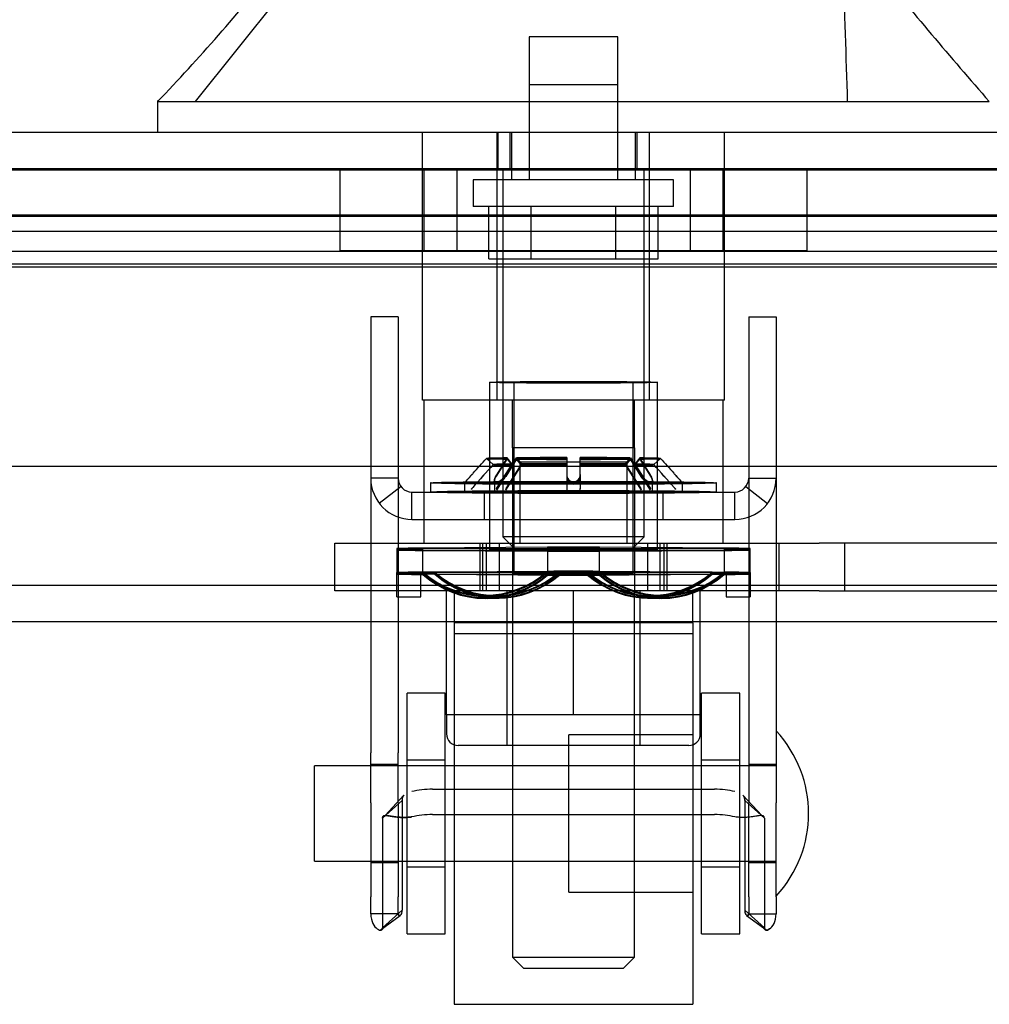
# Model space of a CAD drawing. Header units: inches. Extents: x 1 to 359, y -2 to 239.
# Tile 12 of 65: x 120.73 to 123.27, y 43.84 to 46.42. Entities that reach past the tile are written whole.
import ezdxf
from ezdxf.enums import TextEntityAlignment as Align
from ezdxf.lldxf.tags import DXFTag

# ---------------------------------------------------------------- set-up
doc = ezdxf.new("R2010")
doc.units = ezdxf.units.IN
doc.header["$MEASUREMENT"] = 0
for name, color, linetype in [('COM70220', 7, 'Continuous'), ('COM70838', 7, 'Continuous'), ('COM70839-6', 7, 'Continuous'), ('COM71195-10', 7, 'Continuous'), ('COM71298-10', 7, 'Continuous'), ('COM71299-10', 7, 'Continuous'), ('Default', 7, 'Continuous'), ('HAN13068', 7, 'Continuous'), ('HAN13068_NUT', 7, 'Continuous'), ('HAN13068_SCREW', 7, 'Continuous'), ('HAN_NUT', 7, 'Continuous'), ('NTS18147', 7, 'Continuous'), ('ROL87452', 7, 'Continuous'), ('RVT17786', 7, 'Continuous'), ('RVT19000', 7, 'Continuous'), ('SPC87322', 7, 'Continuous'), ('STD26122', 7, 'Continuous'), ('WAF25376', 7, 'Continuous'), ('WAM30038', 7, 'Continuous')]:
    doc.layers.add(name, color=color, linetype=linetype)
doc.styles.add('SEACAD_Times_New_Roman', font='times.ttf')
tags = doc.linetypes.add('HIDDEN2', pattern=[0.1875, 0.125, -0.0625]).pattern_tags.tags
tags[6:7] = [DXFTag(74, 4), DXFTag(75, 0), DXFTag(340, '0'), DXFTag(46, 0.0), DXFTag(50, 0.0), DXFTag(44, 0.0), DXFTag(45, 0.0)]
tags[4:5] = [DXFTag(74, 4), DXFTag(75, 0), DXFTag(340, '0'), DXFTag(46, 0.0), DXFTag(50, 0.0), DXFTag(44, 0.0), DXFTag(45, 0.0)]
doc.dimstyles.new('HAMMOND_(STH_-_540x360)', dxfattribs={"dimtxt": 2, "dimasz": 2.5, "dimexe": 1, "dimexo": 1, "dimgap": 0.5, "dimtad": 0, "dimtih": 1, "dimtoh": 1, "dimzin": 0, "dimdsep": 46, "dimtxsty": 'SEACAD_Times_New_Roman', "dimblk1": '_SE_FILLED', "dimblk2": '_SE_FILLED', "dimsah": 1, "dimcen": 1, "dimadec": 0, "dimazin": 0, "dimtfac": 0.8, "dimtofl": 0, "dimtmove": 0, "dimatfit": 3, "dimfxl": 1, "dimtolj": 1, "dimtzin": 0, "dimarcsym": 0})

# ---------------------------------------------------------------- blocks, each defined once
blk = doc.blocks.new('SE2')
at = {"layer": 'COM70220', "color": 7, "linetype": 'HIDDEN2'}
for p, q in [((91.6058, 46.0292), (124.0738, 46.0292)), ((91.6058, 46.0282), (124.0738, 46.0282)), ((91.6058, 46.0262), (124.0738, 46.0262)), ((91.6058, 45.7802), (124.0738, 45.7802))]:
    blk.add_line(p, q, dxfattribs=at)
at = {"layer": 'COM70838', "color": 7, "linetype": 'HIDDEN2'}
for p, q in [((121.5578, 44.9232), (121.5578, 45.0482)), ((121.5578, 45.0482), (121.6828, 45.0482)), ((121.6828, 45.0482), (122.7385, 45.0482)), ((121.9378, 45.0482), (121.9378, 44.9232)), ((121.9878, 45.0482), (121.9878, 44.9232)), ((122.3778, 44.9232), (122.3778, 45.0482)), ((122.4278, 45.0482), (122.4278, 44.9232)), ((122.7213, 45.0482), (122.7213, 44.9232)), ((122.7385, 45.0482), (122.8268, 45.0482)), ((123.5402, 45.0482), (122.8268, 45.0482)), ((122.8943, 44.9232), (122.8943, 45.0482)), ((121.6828, 44.9232), (121.5578, 44.9232)), ((122.1652, 44.9232), (121.6828, 44.9232)), ((122.7385, 44.9232), (122.2005, 44.9232)), ((122.8268, 44.9232), (122.7385, 44.9232)), ((122.8268, 44.9232), (123.5128, 44.9232))]:
    blk.add_line(p, q, dxfattribs=at)
at = {"layer": 'COM70839-6', "color": 7, "linetype": 'HIDDEN2'}
for p, q in [((121.7236, 45.6413), (121.6516, 45.6413)), ((121.6516, 45.6413), (121.6516, 45.5962)), ((121.7236, 45.6413), (121.7236, 45.5962)), ((122.642, 45.6413), (122.714, 45.6413)), ((122.642, 45.6413), (122.642, 45.5962)), ((122.714, 45.6413), (122.714, 45.5962)), ((121.6516, 45.5962), (121.6516, 44.4989)), ((121.7236, 45.5962), (121.7236, 44.4989)), ((122.642, 45.5962), (122.642, 44.4989)), ((122.714, 45.5962), (122.714, 44.4989)), ((121.7236, 45.2182), (121.6516, 45.2182)), ((122.642, 45.2182), (122.714, 45.2182)), ((121.7311, 45.1963), (121.674, 45.1524)), ((121.7596, 45.1822), (122.606, 45.1822)), ((121.7596, 45.1102), (121.7596, 45.1822)), ((121.9488, 45.1822), (121.9488, 45.1102)), ((122.0423, 45.1822), (122.0423, 45.1102)), ((122.3233, 45.1102), (122.3233, 45.1822)), ((122.4168, 45.1822), (122.4168, 45.1102)), ((122.606, 45.1102), (122.606, 45.1822)), ((122.6346, 45.1963), (122.6917, 45.1524)), ((121.7596, 45.1102), (122.606, 45.1102)), ((121.6516, 44.3678), (121.6516, 44.4989)), ((121.7236, 44.3678), (121.7236, 44.4989)), ((122.642, 44.4989), (122.642, 44.3678)), ((122.714, 44.4989), (122.714, 44.3678)), ((121.7236, 44.4683), (121.6516, 44.4683)), ((122.714, 44.4683), (122.642, 44.4683)), ((121.7385, 44.3875), (121.6893, 44.3342)), ((121.7385, 44.3875), (121.6896, 44.3341)), ((121.8135, 44.4034), (122.5521, 44.4034)), ((122.6764, 44.3342), (122.6271, 44.3875)), ((122.6761, 44.3341), (122.6271, 44.3875)), ((121.6516, 44.3678), (121.6516, 44.1211)), ((121.7339, 44.3742), (121.6825, 44.3278)), ((121.7236, 44.3678), (121.7236, 44.1211)), ((121.7339, 44.3742), (121.7339, 44.0863)), ((122.6317, 44.3742), (122.6831, 44.3278)), ((122.6317, 44.3742), (122.6317, 44.0863)), ((122.642, 44.1211), (122.642, 44.3678)), ((122.714, 44.1211), (122.714, 44.3678)), ((121.6825, 44.3278), (121.6825, 44.0399)), ((121.8135, 44.3371), (122.5521, 44.3371)), ((122.6831, 44.3278), (122.6831, 44.0399)), ((121.6516, 44.2113), (121.7236, 44.2113)), ((122.642, 44.2113), (122.714, 44.2113)), ((121.6516, 44.0768), (121.6516, 44.1211)), ((121.7236, 44.0768), (121.7236, 44.1211)), ((122.642, 44.1211), (122.642, 44.0768)), ((122.714, 44.1211), (122.714, 44.0768)), ((121.7236, 44.0768), (121.6516, 44.0768)), ((121.6762, 44.034), (121.729, 44.0729)), ((121.681, 44.0376), (121.729, 44.0729)), ((121.7339, 44.0863), (121.6825, 44.0399)), ((122.6317, 44.0863), (122.6831, 44.0399)), ((122.6366, 44.0729), (122.6895, 44.034)), ((122.6366, 44.0729), (122.6847, 44.0376)), ((122.642, 44.0768), (122.714, 44.0768))]:
    blk.add_line(p, q, dxfattribs=at)
for centre, radius, start, end in [((121.7596, 45.2182), 0.108, 180, 270), ((121.7596, 45.2182), 0.036, 180, 270), ((122.606, 45.2182), 0.108, 270, 360), ((122.606, 45.2182), 0.036, 270, 360)]:
    blk.add_arc(centre, radius, start, end, dxfattribs=at)
for centre, major_axis, start_param, end_param in [((121.8135, 44.3643), (-0.1, 0), 4.712389, 5.281717), ((122.5521, 44.3643), (0.1, 0), 1.001468, 1.570796), ((121.8135, 44.298), (0.1, 0), 1.570796, 2.140125), ((122.5521, 44.298), (0.1, 0), 1.001468, 1.570796)]:
    blk.add_ellipse(centre, major_axis=major_axis, ratio=0.390731, start_param=start_param, end_param=end_param, dxfattribs=at)
for points in [[(121.7388, 44.3877), (121.7354, 44.3845), (121.7339, 44.3802), (121.7339, 44.3742)], [(122.6269, 44.3877), (122.6303, 44.3845), (122.6317, 44.3802), (122.6317, 44.3742)]]:
    blk.add_open_spline(points, degree=3, dxfattribs=at)
for points, knots in [([(122.6317, 44.3742), (122.6317, 44.3748), (122.6317, 44.3752), (122.6317, 44.376), (122.6317, 44.3762), (122.6316, 44.3774), (122.6315, 44.3781), (122.6312, 44.3802), (122.6308, 44.3815), (122.6296, 44.3846), (122.6284, 44.3863), (122.6269, 44.3877)], [0, 0, 0, 0, 0.03125, 0.03125, 0.0625, 0.0625, 0.125, 0.125, 0.25, 0.25, 0.4563743, 0.4563743, 0.4563743, 0.4563743]), ([(121.6825, 44.3278), (121.6826, 44.3286), (121.6827, 44.3301), (121.6834, 44.3319), (121.6848, 44.3331), (121.6887, 44.3347), (121.697, 44.3338), (121.7089, 44.3318), (121.7174, 44.3307), (121.7254, 44.3299), (121.7352, 44.3294), (121.747, 44.3295), (121.7554, 44.3305), (121.7596, 44.3309)], [0, 0, 0, 0, 0.049102, 0.098523, 0.149018, 0.200844, 0.426475, 0.554365, 0.622319, 0.692911, 0.79099, 0.893216, 1, 1, 1, 1]), ([(121.7596, 44.3309), (121.758, 44.3307), (121.7548, 44.3303), (121.7485, 44.3298), (121.7409, 44.3295), (121.7324, 44.3296), (121.7221, 44.3302), (121.7109, 44.3315), (121.7001, 44.3333), (121.692, 44.3344), (121.687, 44.3341), (121.6842, 44.3328), (121.6828, 44.3309), (121.6826, 44.3288), (121.6825, 44.3278)], [0, 0, 0, 0, 0.040175, 0.080102, 0.158226, 0.23381, 0.30692, 0.445198, 0.573002, 0.690655, 0.799398, 0.868041, 0.934412, 1, 1, 1, 1]), ([(122.6831, 44.3278), (122.6831, 44.3286), (122.6829, 44.3301), (122.6822, 44.3319), (122.6809, 44.3331), (122.677, 44.3347), (122.6686, 44.3338), (122.6568, 44.3318), (122.6483, 44.3307), (122.6403, 44.3299), (122.6305, 44.3294), (122.6187, 44.3295), (122.6103, 44.3305), (122.606, 44.3309)], [0, 0, 0, 0, 0.049102, 0.098523, 0.149018, 0.200844, 0.426475, 0.554365, 0.622319, 0.692911, 0.79099, 0.893216, 1, 1, 1, 1]), ([(121.6516, 44.0768), (121.6516, 44.0669), (121.6539, 44.0582), (121.6605, 44.0448), (121.6647, 44.0402), (121.6726, 44.0345), (121.6762, 44.0336), (121.6799, 44.0344), (121.6809, 44.0351), (121.6817, 44.0362), (121.6818, 44.0365), (121.6821, 44.037), (121.6822, 44.0375), (121.6823, 44.0382), (121.6824, 44.0389), (121.6825, 44.0399)], [0, 0, 0, 0, 0.25, 0.25, 0.5, 0.5, 0.75, 0.75, 0.875, 0.875, 0.90625, 0.90625, 0.9375, 0.9375, 1, 1, 1, 1]), ([(121.7236, 44.0768), (121.7236, 44.0766), (121.7237, 44.0761), (121.7238, 44.0751), (121.7241, 44.074), (121.7247, 44.0731), (121.7263, 44.0718), (121.7296, 44.0725), (121.7321, 44.0762), (121.7332, 44.0797), (121.7336, 44.0817), (121.7339, 44.0839), (121.7339, 44.0855), (121.7339, 44.0863)], [0, 0, 0, 0, 0.026381, 0.052905, 0.106971, 0.162948, 0.220486, 0.464488, 0.727123, 0.794792, 0.862936, 0.931376, 1, 1, 1, 1]), ([(121.7292, 44.073), (121.728, 44.0721), (121.7263, 44.0719), (121.7247, 44.0731), (121.7241, 44.074), (121.7238, 44.0751), (121.7237, 44.0761), (121.7236, 44.0766), (121.7236, 44.0768)], [0.5442114, 0.5442114, 0.5442114, 0.5442114, 0.7795137, 0.8370523, 0.8930285, 0.9470927, 0.973617, 1, 1, 1, 1]), ([(122.6317, 44.0863), (122.6318, 44.0855), (122.6318, 44.0839), (122.632, 44.0817), (122.6324, 44.0797), (122.6335, 44.0762), (122.6361, 44.0725), (122.6394, 44.0718), (122.6409, 44.0731), (122.6415, 44.074), (122.6419, 44.0751), (122.642, 44.0761), (122.642, 44.0766), (122.642, 44.0768)], [0, 0, 0, 0, 0.068623, 0.137063, 0.205208, 0.272877, 0.535512, 0.779514, 0.837052, 0.893029, 0.947093, 0.973617, 1, 1, 1, 1]), ([(122.642, 44.0768), (122.642, 44.0766), (122.642, 44.0761), (122.6419, 44.0751), (122.6415, 44.074), (122.6409, 44.0731), (122.6394, 44.0719), (122.6377, 44.0721), (122.6365, 44.073)], [0, 0, 0, 0, 0.0263814, 0.0529045, 0.1069707, 0.1629481, 0.2204857, 0.4558046, 0.4558046, 0.4558046, 0.4558046]), ([(122.6831, 44.0399), (122.6832, 44.0394), (122.6833, 44.039), (122.6833, 44.0382), (122.6834, 44.0381), (122.6836, 44.037), (122.6838, 44.0364), (122.6847, 44.035), (122.6858, 44.0344), (122.6895, 44.0336), (122.6931, 44.0345), (122.7009, 44.0402), (122.7052, 44.0449), (122.7117, 44.0581), (122.714, 44.067), (122.714, 44.0768)], [0, 0, 0, 0, 0.03125, 0.03125, 0.0625, 0.0625, 0.125, 0.125, 0.25, 0.25, 0.5, 0.5, 0.75, 0.75, 1, 1, 1, 1]), ([(121.6825, 44.0399), (121.6825, 44.0394), (121.6824, 44.039), (121.6823, 44.0382), (121.6823, 44.0381), (121.6821, 44.037), (121.6819, 44.0364), (121.6809, 44.035), (121.6799, 44.0344), (121.6779, 44.034), (121.6771, 44.0339), (121.6762, 44.034)], [0, 0, 0, 0, 0.03125, 0.03125, 0.0625, 0.0625, 0.125, 0.125, 0.25, 0.25, 0.324271, 0.324271, 0.324271, 0.324271]), ([(122.697, 44.0373), (122.6931, 44.0345), (122.6895, 44.0336), (122.6858, 44.0344), (122.6847, 44.0351), (122.684, 44.0362), (122.6838, 44.0365), (122.6836, 44.037), (122.6835, 44.0375), (122.6834, 44.0382), (122.6833, 44.0389), (122.6831, 44.0399)], [0.5, 0.5, 0.5, 0.5, 0.75, 0.75, 0.875, 0.875, 0.90625, 0.90625, 0.9375, 0.9375, 1, 1, 1, 1])]:
    blk.add_open_spline(points, degree=3, knots=knots, dxfattribs=at)
at = {"layer": 'COM71195-10', "color": 7, "linetype": 'Continuous'}
for p, q in [((91.0298, 46.1252), (124.6498, 46.1252)), ((90.9349, 45.2502), (124.7448, 45.2502))]:
    blk.add_line(p, q, dxfattribs=at)
at = {"layer": 'COM71195-10', "color": 7, "linetype": 'HIDDEN2'}
for p, q in [((121.9844, 46.1252), (121.9844, 46.0302)), ((122.0158, 46.1252), (122.0158, 46.0302)), ((122.3498, 46.0302), (122.3498, 46.1252)), ((122.3813, 46.1252), (122.3813, 46.0302)), ((91.0298, 46.0302), (124.6498, 46.0302))]:
    blk.add_line(p, q, dxfattribs=at)
at = {"layer": 'COM71298-10', "color": 7, "linetype": 'HIDDEN2'}
for p, q in [((124.4408, 45.9075), (91.4028, 45.9075)), ((124.1908, 45.865), (91.6528, 45.865)), ((124.4405, 45.8125), (91.4032, 45.8125)), ((124.1908, 45.7714), (91.6528, 45.7714))]:
    blk.add_line(p, q, dxfattribs=at)
at = {"layer": 'COM71299-10', "color": 7, "linetype": 'HIDDEN2'}
for p, q in [((91.4028, 45.9052), (124.4408, 45.9052)), ((90.1228, 44.8432), (161.9928, 44.8432))]:
    blk.add_line(p, q, dxfattribs=at)
at = {"layer": 'COM71299-10', "color": 7, "linetype": 'Continuous'}
blk.add_line((90.1228, 44.9382), (161.9928, 44.9382), dxfattribs=at)
at = {"layer": 'HAN13068', "color": 7, "linetype": 'HIDDEN2'}
for p, q in [((121.192, 46.2052), (121.4755, 46.5602)), ((122.0663, 46.2502), (122.2993, 46.2502)), ((122.0663, 46.2502), (122.0663, 46.0002)), ((122.2993, 46.0002), (122.2993, 46.2502)), ((121.7873, 45.4232), (121.7873, 46.1252)), ((121.9833, 45.4232), (121.9833, 46.1252)), ((122.0203, 46.1252), (122.0203, 46.0002)), ((122.3453, 46.0002), (122.3453, 46.1252)), ((122.3824, 45.4232), (122.3824, 46.1252)), ((122.5783, 45.4232), (122.5783, 46.1252)), ((121.9833, 45.4232), (121.7873, 45.4232)), ((122.3824, 45.4232), (121.9833, 45.4232)), ((122.0228, 45.2982), (122.0228, 45.4232)), ((122.3428, 45.2982), (122.3428, 45.4232)), ((122.5783, 45.4232), (122.3824, 45.4232)), ((122.1828, 45.2982), (122.0228, 45.2982)), ((122.3428, 45.2982), (122.1828, 45.2982)), ((122.0228, 44.9232), (122.0228, 43.9632)), ((122.3428, 43.9632), (122.3428, 44.9232)), ((122.0228, 43.9632), (122.3428, 43.9632)), ((122.0228, 43.9632), (122.0528, 43.9332)), ((122.3128, 43.9332), (122.3428, 43.9632)), ((122.3128, 43.9332), (122.0528, 43.9332))]:
    blk.add_line(p, q, dxfattribs=at)
at = {"layer": 'HAN13068', "color": 7, "linetype": 'Continuous'}
for p, q in [((121.093, 46.2082), (121.093, 46.1252)), ((121.093, 46.2052), (121.4444, 46.2052)), ((121.4444, 46.2052), (121.6772, 46.2052)), ((121.6773, 46.2052), (122.1236, 46.2052)), ((122.1236, 46.2052), (122.2421, 46.2052)), ((122.2421, 46.2052), (122.2932, 46.2052)), ((122.2932, 46.2052), (122.4414, 46.2052)), ((122.4414, 46.2052), (122.9212, 46.2052)), ((122.9212, 46.2052), (123.2726, 46.2052))]:
    blk.add_line(p, q, dxfattribs=at)
for centre, radius, start, end in [((117.301, 49.8374), 5.2509, 316.2334, 321.3827), ((135.3885, 56.7495), 16.0617, 219.37458, 221.03271)]:
    blk.add_arc(centre, radius, start, end, dxfattribs=at)
at = {"layer": 'HAN13068', "color": 7, "linetype": 'HIDDEN2'}
blk.add_open_spline([(122.9014, 46.2052), (122.8976, 46.3235), (122.8939, 46.4419), (122.8901, 46.5602)], degree=3, dxfattribs=at)
at = {"layer": 'HAN13068_NUT', "color": 7, "linetype": 'HIDDEN2'}
for p, q in [((121.8503, 44.5982), (121.8503, 44.9232)), ((122.0078, 44.9232), (122.0078, 44.5182)), ((122.1828, 44.5982), (122.1828, 44.9232)), ((122.3578, 44.5182), (122.3578, 44.9232)), ((122.5153, 44.5982), (122.5153, 44.9232)), ((122.0166, 44.5982), (121.8503, 44.5982)), ((121.8503, 44.5982), (121.8503, 44.5482)), ((122.1828, 44.5982), (122.0166, 44.5982)), ((122.3491, 44.5982), (122.1828, 44.5982)), ((122.5153, 44.5982), (122.3491, 44.5982)), ((122.5153, 44.5482), (122.5153, 44.5982)), ((122.4853, 44.5182), (121.8803, 44.5182))]:
    blk.add_line(p, q, dxfattribs=at)
for centre, start, end in [((121.8803, 44.5482), 180, 270), ((122.4853, 44.5482), 270, 0)]:
    blk.add_arc(centre, 0.03, start, end, dxfattribs=at)
at = {"layer": 'HAN13068_SCREW', "color": 7, "linetype": 'HIDDEN2'}
for p, q in [((122.2988, 46.3752), (122.0668, 46.3752)), ((122.0668, 46.3752), (122.0668, 46.0002)), ((122.2988, 46.0002), (122.2988, 46.3752)), ((122.4453, 46.0002), (121.9203, 46.0002)), ((121.9203, 46.0002), (121.9203, 45.9302)), ((122.4453, 45.9302), (122.4453, 46.0002)), ((122.4453, 45.9302), (121.9203, 45.9302)), ((121.9606, 45.7932), (121.9606, 45.9302)), ((122.0717, 45.7932), (122.0717, 45.9302)), ((122.294, 45.7932), (122.294, 45.9302)), ((122.4051, 45.7932), (122.4051, 45.9302)), ((121.9606, 45.7932), (122.0717, 45.7932)), ((122.0717, 45.7932), (122.294, 45.7932)), ((122.294, 45.7932), (122.4051, 45.7932))]:
    blk.add_line(p, q, dxfattribs=at)
at = {"layer": 'HAN_NUT', "color": 7, "linetype": 'HIDDEN2'}
for p, q in [((121.5708, 46.0302), (121.5708, 45.8152)), ((121.7903, 46.0302), (121.7903, 45.8152)), ((121.8768, 46.0302), (121.8768, 45.8152)), ((122.4888, 46.0302), (122.4888, 45.8152)), ((122.5753, 45.8152), (122.5753, 46.0302)), ((122.7948, 46.0302), (122.7948, 45.8152)), ((121.5708, 45.8152), (121.8768, 45.8152)), ((121.8768, 45.8152), (122.4888, 45.8152)), ((122.4888, 45.8152), (122.7948, 45.8152))]:
    blk.add_line(p, q, dxfattribs=at)
at = {"layer": 'NTS18147', "color": 7, "linetype": 'HIDDEN2'}
for p, q in [((121.9628, 45.4697), (121.9628, 45.0322)), ((121.9628, 45.4697), (121.9628, 45.0322)), ((122.0263, 45.4697), (122.0263, 44.9692)), ((122.0263, 45.4697), (122.0263, 44.9692)), ((122.3393, 44.9692), (122.3393, 45.4697)), ((122.3393, 44.9692), (122.3393, 45.4697)), ((122.4028, 45.0322), (122.4028, 45.4697)), ((122.4028, 45.0322), (122.4028, 45.4697)), ((121.7198, 45.0342), (121.7198, 44.9712)), ((121.7198, 45.0331), (121.7198, 44.9701)), ((122.1148, 45.0373), (121.7879, 45.0354)), ((121.7879, 44.9724), (121.7879, 45.0354)), ((122.1148, 45.0345), (121.7879, 45.0337)), ((121.7879, 44.9707), (121.7879, 45.0337)), ((121.7879, 45.0308), (122.1148, 45.0299)), ((121.7879, 45.0291), (122.1148, 45.0271)), ((122.1148, 45.0373), (122.1148, 44.9743)), ((122.1148, 45.0345), (122.1148, 44.9716)), ((122.5778, 45.0354), (122.2509, 45.0373)), ((122.2509, 44.9743), (122.2509, 45.0373)), ((122.5778, 45.0337), (122.2509, 45.0345)), ((122.2509, 44.9716), (122.2509, 45.0345)), ((122.2509, 45.0299), (122.5778, 45.0308)), ((122.2509, 45.0271), (122.5778, 45.0291)), ((122.5778, 45.0354), (122.5778, 44.9724)), ((122.5778, 45.0337), (122.5778, 44.9707)), ((122.6458, 44.9712), (122.6458, 45.0342)), ((122.6458, 44.9701), (122.6458, 45.0331)), ((122.1463, 44.9738), (121.8194, 44.9718)), ((122.1148, 44.9641), (122.1148, 44.9743)), ((122.1463, 44.9738), (122.1148, 44.9743)), ((122.2194, 44.9738), (122.2509, 44.9743)), ((122.5463, 44.9718), (122.2194, 44.9738)), ((122.2509, 44.9743), (122.2509, 44.9641)), ((121.7828, 44.9712), (121.7198, 44.9712)), ((121.7198, 44.9072), (121.7198, 44.9712)), ((121.7828, 44.9701), (121.7198, 44.9701)), ((121.7198, 44.9072), (121.7198, 44.9701)), ((121.7828, 44.9683), (121.7198, 44.9683)), ((121.7828, 44.9673), (121.7198, 44.9673)), ((121.7828, 44.9072), (121.7828, 44.9712)), ((121.7828, 44.9072), (121.7828, 44.9701)), ((121.7879, 44.9724), (121.7879, 44.9661)), ((121.8194, 44.9718), (121.7879, 44.9724)), ((121.7879, 44.9707), (121.7879, 44.9678)), ((121.8194, 44.9704), (121.7879, 44.9707)), ((121.8194, 44.968), (121.7879, 44.9678)), ((121.8194, 44.9666), (121.7879, 44.9661)), ((122.1463, 44.9713), (121.8194, 44.9704)), ((121.8194, 44.968), (122.1463, 44.9671)), ((121.8194, 44.9666), (122.1463, 44.9647)), ((122.1148, 44.9669), (122.1148, 44.9716)), ((122.1463, 44.9713), (122.1148, 44.9716)), ((122.1463, 44.9671), (122.1148, 44.9669)), ((122.1463, 44.9647), (122.1148, 44.9641)), ((122.2194, 44.9713), (122.2509, 44.9716)), ((122.5463, 44.9704), (122.2194, 44.9713)), ((122.2194, 44.9671), (122.5463, 44.968)), ((122.2194, 44.9671), (122.2509, 44.9669)), ((122.2194, 44.9647), (122.5463, 44.9666)), ((122.2194, 44.9647), (122.2509, 44.9641)), ((122.2509, 44.9716), (122.2509, 44.9669)), ((122.5463, 44.9718), (122.5778, 44.9724)), ((122.5463, 44.9704), (122.5778, 44.9707)), ((122.5463, 44.968), (122.5778, 44.9678)), ((122.5463, 44.9666), (122.5778, 44.9661)), ((122.5778, 44.9661), (122.5778, 44.9724)), ((122.5778, 44.9678), (122.5778, 44.9707)), ((122.5828, 44.9712), (122.6458, 44.9712)), ((122.5828, 44.9712), (122.5828, 44.9072)), ((122.5828, 44.9701), (122.6458, 44.9701)), ((122.5828, 44.9701), (122.5828, 44.9072)), ((122.5828, 44.9683), (122.6458, 44.9683)), ((122.5828, 44.9673), (122.6458, 44.9673)), ((122.6458, 44.9712), (122.6458, 44.9072)), ((122.6458, 44.9701), (122.6458, 44.9072)), ((121.7198, 44.9072), (121.7828, 44.9072)), ((121.7198, 44.9072), (121.7828, 44.9072)), ((121.9457, 44.9114), (121.9772, 44.9108)), ((121.9487, 44.9091), (121.9802, 44.9089)), ((121.9539, 44.9053), (121.9854, 44.9056)), ((121.957, 44.9031), (121.9885, 44.9037)), ((122.3772, 44.9037), (122.4087, 44.9031)), ((122.3802, 44.9056), (122.4117, 44.9053)), ((122.3854, 44.9089), (122.4169, 44.9091)), ((122.3885, 44.9108), (122.42, 44.9114)), ((122.5828, 44.9072), (122.6458, 44.9072)), ((122.5828, 44.9072), (122.6458, 44.9072))]:
    blk.add_line(p, q, dxfattribs=at)
for centre, radius, start, end in [((122.1828, -3.0557), 48.0931, 89.91896, 90.08104), ((122.1828, -59.9071), 104.9417, 89.962859, 90.037141), ((122.1828, 149.9716), 104.9417, 269.962859, 270.037141), ((122.1828, 93.1202), 48.0931, 269.91896, 270.08104), ((122.1828, -3.1187), 48.0931, 89.91896, 90.08104), ((122.1828, -59.9701), 104.9417, 89.962859, 90.037141), ((122.1828, 149.9086), 104.9417, 269.962859, 270.037141), ((122.1828, 93.0572), 48.0931, 269.91896, 270.08104)]:
    blk.add_arc(centre, radius, start, end, dxfattribs=at)
for centre, major_axis, ratio in [((122.1828, 45.4697), (-0.22, 0), 0.0103), ((122.1828, 45.4697), (0.22, 0), 0.00472), ((122.1828, 45.4697), (0.1565, 0), 0.00472), ((122.1828, 45.0322), (-0.22, 0), 0.0103), ((122.1828, 45.0322), (0.22, 0), 0.00472), ((122.1828, 44.9692), (-0.1565, 0), 0.0103), ((122.1828, 44.9692), (0.1565, 0), 0.00472)]:
    blk.add_ellipse(centre, major_axis=major_axis, ratio=ratio, dxfattribs=at)
for centre, major_axis, ratio, start_param, end_param in [((122.1828, 45.4697), (-0.1565, 0), 0.0103, 1.570796, 6.283185), ((122.1828, 45.0322), (-0.5, 0), 0.0103, -0.660077, -0.38712), ((122.1828, 45.0322), (-0.5, 0), 0.00472, -0.660077, -0.38712), ((122.1828, 45.0322), (-0.5, 0), 0.00472, 0.38712, 0.660077), ((122.1828, 45.0322), (-0.5, 0), 0.0103, 0.38712, 0.660077), ((122.1828, 45.0322), (0.5, 0), 0.0103, 0.38712, 0.660077), ((122.1828, 45.0322), (0.5, 0), 0.00472, 0.38712, 0.660077), ((122.1828, 45.0322), (0.5, 0), 0.00472, -0.660077, -0.38712), ((122.1828, 45.0322), (0.5, 0), 0.0103, -0.660077, -0.38712), ((121.9513, 45.2297), (0.0057, 0.3183), 0.865979, 2.527481, 3.7969), ((121.9828, 45.2291), (0.0057, 0.3183), 0.865979, 2.527481, 3.7969), ((122.3828, 45.2291), (-0.0057, 0.3183), 0.865979, 2.486285, 3.755705), ((122.4143, 45.2297), (-0.0057, 0.3183), 0.865979, 2.486285, 3.755705), ((122.1828, 44.9692), (-0.5, 0), 0.0103, -0.660077, -0.38712), ((122.1828, 44.9692), (-0.5, 0), 0.00472, -0.660077, -0.38712), ((122.1828, 44.9692), (-0.5, 0), 0.00472, 0.38712, 0.660077), ((122.1828, 44.9692), (-0.5, 0), 0.0103, 0.38712, 0.660077), ((121.9513, 45.2274), (0.0026, 0.3183), 0.866016, 2.516323, 3.785743), ((121.9513, 45.2237), (-0.0026, 0.3183), 0.866016, 2.497443, 3.766862), ((121.9513, 45.2214), (-0.0057, 0.3183), 0.865979, 2.486285, 3.755705), ((121.9828, 45.2272), (0.0026, 0.3183), 0.866016, 2.516323, 3.785743), ((121.9828, 45.2239), (-0.0026, 0.3183), 0.866016, 2.497443, 3.766862), ((121.9828, 45.222), (-0.0057, 0.3183), 0.865979, 2.486285, 3.755705), ((122.3828, 45.2272), (-0.0026, 0.3183), 0.866016, 2.497443, 3.766862), ((122.3828, 45.2239), (0.0026, 0.3183), 0.866016, 2.516323, 3.785743), ((122.3828, 45.222), (0.0057, 0.3183), 0.865979, 2.527481, 3.7969), ((122.4143, 45.2274), (-0.0026, 0.3183), 0.866016, 2.497443, 3.766862), ((122.4143, 45.2237), (0.0026, 0.3183), 0.866016, 2.516323, 3.785743), ((122.4143, 45.2214), (0.0057, 0.3183), 0.865979, 2.527481, 3.7969), ((122.1828, 44.9692), (0.5, 0), 0.0103, 0.38712, 0.660077), ((122.1828, 44.9692), (0.5, 0), 0.00472, 0.38712, 0.660077), ((122.1828, 44.9692), (0.5, 0), 0.00472, -0.660077, -0.38712), ((122.1828, 44.9692), (0.5, 0), 0.0103, -0.660077, -0.38712)]:
    blk.add_ellipse(centre, major_axis=major_axis, ratio=ratio, start_param=start_param, end_param=end_param, dxfattribs=at)
at = {"layer": 'ROL87452', "color": 7, "linetype": 'HIDDEN2'}
for p, q in [((121.8703, 44.8398), (121.8703, 43.8398)), ((122.4953, 44.8398), (121.8703, 44.8398)), ((122.4953, 44.8398), (122.4953, 43.8398)), ((122.1703, 44.1333), (122.1703, 44.5463)), ((122.4953, 44.5463), (122.1703, 44.5463)), ((122.1703, 44.4648), (121.8703, 44.4648)), ((121.8703, 44.2148), (122.1703, 44.2148)), ((122.1703, 44.1333), (122.4953, 44.1333)), ((121.8703, 43.8398), (122.4953, 43.8398))]:
    blk.add_line(p, q, dxfattribs=at)
at = {"layer": 'RVT17786', "color": 7, "linetype": 'HIDDEN2'}
for p, q in [((121.504, 44.2148), (121.504, 44.4648)), ((122.714, 44.4648), (121.504, 44.4648)), ((121.504, 44.2148), (122.714, 44.2148))]:
    blk.add_line(p, q, dxfattribs=at)
blk.add_arc((122.4808, 44.3398), 0.3182, 317.1291, 42.8709, dxfattribs=at)
at = {"layer": 'RVT19000', "color": 7, "linetype": 'HIDDEN2'}
for p, q in [((122.3233, 45.2602), (122.0423, 45.2602)), ((122.0423, 45.2602), (122.0423, 45.0482)), ((122.3233, 45.0482), (122.3233, 45.2602)), ((121.9878, 45.0482), (121.9878, 44.9232)), ((122.3778, 44.9232), (122.3778, 45.0482)), ((121.8703, 44.9232), (121.8703, 44.8398)), ((122.2005, 44.9232), (122.1652, 44.9232)), ((122.4953, 44.8398), (122.4953, 44.9232)), ((122.4953, 44.8102), (121.8703, 44.8102))]:
    blk.add_line(p, q, dxfattribs=at)
at = {"layer": 'SPC87322', "color": 7, "linetype": 'HIDDEN2'}
for p, q in [((121.7903, 45.4232), (121.7903, 45.0482)), ((122.5753, 45.0482), (122.5753, 45.4232)), ((122.0228, 45.2982), (122.0228, 44.9232)), ((122.3428, 45.2982), (122.3428, 44.9232)), ((121.9453, 44.9232), (121.9453, 45.0482)), ((121.9553, 44.9232), (121.9553, 45.0482)), ((122.4103, 44.9232), (122.4103, 45.0482)), ((122.4203, 44.9232), (122.4203, 45.0482))]:
    blk.add_line(p, q, dxfattribs=at)
at = {"layer": 'STD26122', "color": 7, "linetype": 'HIDDEN2'}
for p, q in [((121.9978, 46.0302), (121.9978, 45.0652)), ((122.3678, 45.0652), (122.3678, 46.0302)), ((122.3678, 45.0652), (121.9978, 45.0652)), ((121.9978, 45.0652), (122.0328, 45.0302)), ((122.3328, 45.0302), (122.3678, 45.0652)), ((122.0328, 45.0302), (122.3328, 45.0302))]:
    blk.add_line(p, q, dxfattribs=at)
at = {"layer": 'WAF25376', "color": 7, "linetype": 'HIDDEN2'}
for p, q in [((121.747, 44.0248), (121.747, 44.6548)), ((121.847, 44.6548), (121.747, 44.6548)), ((121.847, 44.0248), (121.847, 44.6548)), ((122.5187, 44.0248), (122.5187, 44.6548)), ((122.6187, 44.6548), (122.5187, 44.6548)), ((122.6187, 44.0248), (122.6187, 44.6548)), ((121.847, 44.4798), (121.747, 44.4798)), ((122.6187, 44.4798), (122.5187, 44.4798)), ((121.747, 44.1998), (121.847, 44.1998)), ((122.5187, 44.1998), (122.6187, 44.1998)), ((121.747, 44.0248), (121.847, 44.0248)), ((122.5187, 44.0248), (122.6187, 44.0248))]:
    blk.add_line(p, q, dxfattribs=at)
at = {"layer": 'WAM30038', "color": 7, "linetype": 'HIDDEN2'}
for p, q in [((121.9546, 45.2703), (121.9726, 45.2544)), ((121.9546, 45.2702), (121.9726, 45.2543)), ((121.9726, 45.2541), (121.9546, 45.2701)), ((121.9726, 45.254), (121.9546, 45.27)), ((122.009, 45.2717), (121.9808, 45.2271)), ((122.009, 45.2709), (121.9808, 45.2261)), ((121.9808, 45.2244), (122.009, 45.2694)), ((121.9808, 45.2234), (122.009, 45.2686)), ((122.0055, 45.2273), (122.0338, 45.2719)), ((122.0055, 45.2262), (122.0338, 45.271)), ((122.0338, 45.2693), (122.0055, 45.2243)), ((122.0338, 45.2684), (122.0055, 45.2232)), ((122.0218, 45.2556), (122.009, 45.2717)), ((122.0218, 45.2549), (122.009, 45.2709)), ((122.009, 45.2694), (122.0218, 45.2536)), ((122.009, 45.2686), (122.0218, 45.2528)), ((122.0338, 45.2719), (122.0465, 45.2559)), ((122.0338, 45.271), (122.0465, 45.255)), ((122.0465, 45.2534), (122.0338, 45.2693)), ((122.0465, 45.2525), (122.0338, 45.2684)), ((122.1653, 45.2725), (122.1653, 45.228)), ((122.1653, 45.2712), (122.1653, 45.2265)), ((122.2003, 45.228), (122.2003, 45.2725)), ((122.2003, 45.2265), (122.2003, 45.2712)), ((122.3191, 45.2559), (122.3319, 45.2719)), ((122.3191, 45.255), (122.3319, 45.271)), ((122.3319, 45.2693), (122.3191, 45.2534)), ((122.3319, 45.2684), (122.3191, 45.2525)), ((122.3319, 45.2719), (122.3602, 45.2273)), ((122.3319, 45.271), (122.3602, 45.2262)), ((122.3602, 45.2243), (122.3319, 45.2693)), ((122.3602, 45.2232), (122.3319, 45.2684)), ((122.3566, 45.2717), (122.3439, 45.2556)), ((122.3566, 45.2709), (122.3439, 45.2549)), ((122.3439, 45.2536), (122.3566, 45.2694)), ((122.3439, 45.2528), (122.3566, 45.2686)), ((122.3849, 45.2271), (122.3566, 45.2717)), ((122.3849, 45.2261), (122.3566, 45.2709)), ((122.3566, 45.2694), (122.3849, 45.2244)), ((122.3566, 45.2686), (122.3849, 45.2234)), ((122.3931, 45.2544), (122.4111, 45.2703)), ((122.3931, 45.2543), (122.4111, 45.2702)), ((122.4111, 45.2701), (122.3931, 45.2541)), ((122.4111, 45.27), (122.3931, 45.254)), ((121.9808, 45.191), (122.0218, 45.2556)), ((121.9808, 45.19), (122.0218, 45.2549)), ((122.0218, 45.2536), (121.9808, 45.1883)), ((122.0218, 45.2528), (121.9808, 45.1873)), ((122.0465, 45.2559), (122.0055, 45.1912)), ((122.0465, 45.255), (122.0055, 45.1901)), ((122.0055, 45.1882), (122.0465, 45.2534)), ((122.0055, 45.187), (122.0465, 45.2525)), ((122.3602, 45.1912), (122.3191, 45.2559)), ((122.3602, 45.1901), (122.3191, 45.255)), ((122.3191, 45.2534), (122.3602, 45.1882)), ((122.3191, 45.2525), (122.3602, 45.187)), ((122.3439, 45.2556), (122.3849, 45.191)), ((122.3439, 45.2549), (122.3849, 45.19)), ((122.3849, 45.1883), (122.3439, 45.2536)), ((122.3849, 45.1873), (122.3439, 45.2528)), ((121.8078, 45.2062), (121.8078, 45.1822)), ((121.8078, 45.2062), (121.8078, 45.1822)), ((121.8971, 45.2062), (121.8971, 45.1822)), ((121.8971, 45.2062), (121.8971, 45.1822)), ((121.9756, 45.2137), (121.9756, 45.1842)), ((121.9756, 45.2127), (121.9756, 45.1831)), ((122.1653, 45.228), (122.1653, 45.1919)), ((122.1653, 45.2265), (122.1653, 45.1904)), ((122.2003, 45.228), (122.2003, 45.1919)), ((122.2003, 45.2265), (122.2003, 45.1904)), ((122.39, 45.1842), (122.39, 45.2137)), ((122.39, 45.1831), (122.39, 45.2127)), ((122.4686, 45.1822), (122.4686, 45.2062)), ((122.4686, 45.1822), (122.4686, 45.2062)), ((122.5578, 45.1822), (122.5578, 45.2062)), ((122.5578, 45.1822), (122.5578, 45.2062)), ((121.9756, 45.1842), (121.9756, 45.1803)), ((121.9756, 45.1831), (121.9756, 45.1813)), ((122.1653, 45.1916), (122.1653, 45.1864)), ((122.1653, 45.1901), (122.1653, 45.1879)), ((122.2003, 45.1864), (122.2003, 45.1916)), ((122.2003, 45.1879), (122.2003, 45.1901)), ((122.39, 45.1803), (122.39, 45.1842)), ((122.39, 45.1813), (122.39, 45.1831))]:
    blk.add_line(p, q, dxfattribs=at)
for centre, radius, start, end in [((120.7909, 46.2306), 1.5076, 317.1957, 318.1837), ((121.0657, 45.9843), 1.1387, 316.8933, 318.1979), ((121.3974, 45.6849), 0.6919, 316.2296, 318.3665), ((121.4979, 45.594), 0.5565, 315.8258, 318.4755), ((122.1834, 45.2272), 0.0181, 177.4043, 268.297), ((122.1834, 45.2257), 0.0181, 177.2715, 268.1325), ((122.1834, 45.223), 0.0181, 176.8067, 268.102), ((122.1835, 45.2214), 0.0182, 176.6668, 267.9538), ((122.1824, 45.2271), 0.018, 271.4941, 2.8046), ((122.1823, 45.2256), 0.018, 271.645, 2.951), ((122.1822, 45.2231), 0.0182, 272.1432, 2.948), ((122.1821, 45.2215), 0.0183, 272.3046, 3.0748), ((123.3841, 46.0571), 1.2499, 221.7144, 222.9062), ((123.2356, 45.9255), 1.0515, 221.748, 223.1607), ((122.9489, 45.667), 0.6655, 221.5912, 223.8128), ((122.841, 45.5692), 0.5201, 221.4317, 224.267)]:
    blk.add_arc(centre, radius, start, end, dxfattribs=at)
for centre, major_axis, ratio, start_param, end_param in [((122.1828, 45.2701), (-0.2289, 0), 0.0103, -0.708884, -0.076515), ((122.1828, 45.2702), (-0.2289, 0), 0.00472, -0.708884, -0.076515), ((122.1828, 45.2702), (-0.2289, 0), 0.00472, 0.076515, 0.708884), ((122.1828, 45.2701), (-0.2289, 0), 0.0103, 0.076515, 0.708884), ((122.1828, 45.2701), (-0.2289, 0), 0.0103, -1.494282, -0.861913), ((122.1828, 45.2702), (-0.2289, 0), 0.00472, -1.494282, -0.861913), ((122.1828, 45.2702), (-0.2289, 0), 0.00472, 0.861913, 1.494282), ((122.1828, 45.2701), (-0.2289, 0), 0.0103, 0.861913, 1.494282), ((122.1828, 45.2542), (-0.211, 0), 0.0103, -1.487763, -0.868432), ((122.1828, 45.2701), (0.2289, 0), 0.0103, 0.861913, 1.494282), ((122.1828, 45.2702), (0.2289, 0), 0.00472, 0.861913, 1.494282), ((122.1828, 45.2702), (0.2289, 0), 0.00472, -1.494282, -0.861913), ((122.1828, 45.2701), (0.2289, 0), 0.0103, -1.494282, -0.861913), ((122.1828, 45.2542), (0.211, 0), 0.0103, 0.868432, 1.487763), ((122.1828, 45.2701), (0.2289, 0), 0.0103, 0.076515, 0.708884), ((122.1828, 45.2702), (0.2289, 0), 0.00472, 0.076515, 0.708884), ((122.1828, 45.2702), (0.2289, 0), 0.00472, -0.708884, -0.076515), ((122.1828, 45.2701), (0.2289, 0), 0.0103, -0.708884, -0.076515), ((122.1828, 45.2542), (-0.211, 0), 0.0103, -0.702364, -0.083034), ((122.1828, 45.2542), (-0.211, 0), 0.00472, -0.702364, -0.083034), ((122.1828, 45.2542), (-0.211, 0), 0.00472, 0.083034, 0.702364), ((122.1828, 45.2542), (-0.211, 0), 0.0103, 0.083034, 0.702364), ((122.1828, 45.2542), (-0.211, 0), 0.00472, -1.487763, -0.868432), ((122.1828, 45.2542), (-0.211, 0), 0.00472, 0.868432, 1.487763), ((122.1828, 45.2542), (-0.211, 0), 0.0103, 0.868432, 1.487763), ((122.1828, 45.2542), (0.211, 0), 0.00472, 0.868432, 1.487763), ((122.1828, 45.2542), (0.211, 0), 0.00472, -1.487763, -0.868432), ((122.1828, 45.2542), (0.211, 0), 0.0103, -1.487763, -0.868432), ((122.1828, 45.2542), (0.211, 0), 0.0103, 0.083034, 0.702364), ((122.1828, 45.2542), (0.211, 0), 0.00472, 0.083034, 0.702364), ((122.1828, 45.2542), (0.211, 0), 0.00472, -0.702364, -0.083034), ((122.1828, 45.2542), (0.211, 0), 0.0103, -0.702364, -0.083034), ((122.1828, 45.2062), (-0.2858, 0), 0.0103, 5.497787, 6.283185), ((122.1828, 45.2062), (-0.2858, 0), 0.00472, 5.497787, 6.283185), ((122.1828, 45.2062), (0.2858, 0), 0.00472, 3.141593, 3.926991), ((122.1828, 45.2062), (0.2858, 0), 0.0103, 3.141593, 3.926991), ((122.1828, 45.2062), (-0.2858, 0), 0.0103, 4.712389, 5.497787), ((122.1828, 45.2062), (-0.2858, 0), 0.00472, 4.712389, 5.497787), ((122.1828, 45.2062), (0.2858, 0), 0.00472, 3.926991, 4.712389), ((122.1828, 45.2062), (-0.2858, 0), 0.0103, 3.926991, 4.712389), ((122.1828, 45.2062), (0.2858, 0), 0.00472, 0.785398, 1.570796), ((122.1828, 45.2062), (0.2858, 0), 0.00472, 4.712389, 5.497787), ((122.1828, 45.2062), (-0.2858, 0), 0.0103, 3.141593, 3.926991), ((122.1828, 45.2062), (-0.2858, 0), 0.00472, 3.141593, 3.926991), ((122.1828, 45.2062), (0.2858, 0), 0.00472, 5.497787, 6.283185), ((122.1828, 45.2062), (0.2858, 0), 0.0103, 5.497787, 6.283185), ((121.9146, 45.1822), (0.0175, 0), 0.0103, 1.935139, 4.348046), ((121.9146, 45.1822), (0.0175, 0), 0.00472, 1.935139, 4.348046), ((122.1828, 45.1822), (-0.275, 0), 0.00472, -0.725904, -0.059494), ((122.1828, 45.1822), (-0.275, 0), 0.00472, 0.059494, 0.725904), ((121.9931, 45.1842), (0.0175, 0), 0.0103, 1.149741, 3.562648), ((121.9931, 45.1831), (0.0175, 0), 0.00472, 1.149741, 3.562648), ((121.9931, 45.1813), (0.0175, 0), 0.00472, 2.720537, 5.133444), ((121.9931, 45.1803), (0.0175, 0), 0.0103, 2.720537, 5.133444), ((122.1828, 45.2062), (0.2858, 0), 0.0103, 3.926991, 4.712389), ((122.1828, 45.1822), (-0.275, 0), 0.0103, -1.511302, -0.844892), ((122.1828, 45.1822), (-0.275, 0), 0.00472, -1.511302, -0.844892), ((122.1828, 45.1822), (-0.275, 0), 0.00472, 0.844892, 1.511302), ((122.1828, 45.1822), (-0.275, 0), 0.0103, 0.844892, 1.511302), ((122.1828, 45.185), (-0.0175, 0), 0.0103, 3.505935, 5.918843), ((122.1828, 45.1835), (-0.0175, 0), 0.00472, 3.505935, 5.918843), ((122.1828, 45.1809), (0.0175, 0), 0.00472, 3.505935, 5.918843), ((122.1828, 45.1794), (0.0175, 0), 0.0103, 3.505935, 5.918843), ((122.1828, 45.2062), (0.2858, 0), 0.0103, 4.712389, 5.497787), ((122.1828, 45.1822), (0.275, 0), 0.0103, 0.844892, 1.511302), ((122.1828, 45.1822), (0.275, 0), 0.00472, 0.844892, 1.511302), ((122.1828, 45.1822), (0.275, 0), 0.00472, -1.511302, -0.844892), ((122.1828, 45.1822), (0.275, 0), 0.0103, -1.511302, -0.844892), ((122.3725, 45.1842), (-0.0175, 0), 0.0103, 2.720537, 5.133444), ((122.3725, 45.1831), (-0.0175, 0), 0.00472, 2.720537, 5.133444), ((122.3725, 45.1813), (-0.0175, 0), 0.00472, 1.149741, 3.562648), ((122.3725, 45.1803), (-0.0175, 0), 0.0103, 1.149741, 3.562648), ((122.1828, 45.1822), (0.275, 0), 0.00472, 0.059494, 0.725904), ((122.1828, 45.1822), (0.275, 0), 0.00472, -0.725904, -0.059494), ((122.4511, 45.1822), (-0.0175, 0), 0.0103, 1.935139, 4.348046), ((122.4511, 45.1822), (-0.0175, 0), 0.00472, 1.935139, 4.348046)]:
    blk.add_ellipse(centre, major_axis=major_axis, ratio=ratio, start_param=start_param, end_param=end_param, dxfattribs=at)
for centre, major_axis, ratio in [((122.1828, 45.2062), (0.375, 0), 0.0103), ((122.1828, 45.2062), (-0.375, 0), 0.00472), ((122.1828, 45.1822), (0.375, 0), 0.0103), ((122.1828, 45.1822), (-0.375, 0), 0.00472)]:
    blk.add_ellipse(centre, major_axis=major_axis, ratio=ratio, dxfattribs=at)
for points, knots in [([(121.9146, 45.2254), (121.9164, 45.2276), (121.9183, 45.2297), (121.9202, 45.2318), (121.9317, 45.2446), (121.9431, 45.2575), (121.9546, 45.2703)], [0, 0, 0, 0, 0.141448, 0.141448, 0.141448, 1, 1, 1, 1]), ([(121.9146, 45.2253), (121.9164, 45.2275), (121.9183, 45.2296), (121.9202, 45.2317), (121.9317, 45.2445), (121.9431, 45.2574), (121.9546, 45.2702)], [0, 0, 0, 0, 0.141448, 0.141448, 0.141448, 1, 1, 1, 1]), ([(122.4111, 45.2703), (122.4226, 45.2575), (122.434, 45.2446), (122.4455, 45.2318), (122.4473, 45.2297), (122.4492, 45.2276), (122.4511, 45.2254)], [0, 0, 0, 0, 0.858552, 0.858552, 0.858552, 1, 1, 1, 1]), ([(122.4111, 45.2702), (122.4226, 45.2574), (122.434, 45.2445), (122.4455, 45.2317), (122.4473, 45.2296), (122.4492, 45.2275), (122.4511, 45.2253)], [0, 0, 0, 0, 0.858552, 0.858552, 0.858552, 1, 1, 1, 1]), ([(121.9726, 45.2544), (121.9546, 45.2343), (121.9367, 45.2142), (121.9188, 45.1941), (121.9174, 45.1925), (121.916, 45.1909), (121.9146, 45.1893)], [0, 0, 0, 0, 0.926871, 0.926871, 0.926871, 1, 1, 1, 1]), ([(121.9726, 45.2543), (121.9546, 45.2342), (121.9367, 45.2141), (121.9188, 45.194), (121.9174, 45.1924), (121.916, 45.1908), (121.9146, 45.1892)], [0, 0, 0, 0, 0.926871, 0.926871, 0.926871, 1, 1, 1, 1]), ([(122.4511, 45.1893), (122.4497, 45.1909), (122.4483, 45.1925), (122.4469, 45.1941), (122.429, 45.2142), (122.411, 45.2343), (122.3931, 45.2544)], [0, 0, 0, 0, 0.073129, 0.073129, 0.073129, 1, 1, 1, 1]), ([(122.4511, 45.1892), (122.4497, 45.1908), (122.4483, 45.1924), (122.4469, 45.194), (122.429, 45.2141), (122.411, 45.2342), (122.3931, 45.2543)], [0, 0, 0, 0, 0.073129, 0.073129, 0.073129, 1, 1, 1, 1]), ([(121.9808, 45.2271), (121.9794, 45.2249), (121.9783, 45.2229), (121.9765, 45.2188), (121.9759, 45.2168), (121.9757, 45.2145), (121.9756, 45.2141), (121.9756, 45.2136)], [0, 0, 0, 0, 0.25, 0.25, 0.5, 0.5, 0.5626015, 0.5626015, 0.5626015, 0.5626015]), ([(121.9808, 45.2261), (121.9794, 45.2239), (121.9783, 45.2219), (121.9765, 45.2178), (121.9759, 45.2158), (121.9757, 45.2135), (121.9756, 45.213), (121.9756, 45.2126)], [0, 0, 0, 0, 0.25, 0.25, 0.5, 0.5, 0.5626015, 0.5626015, 0.5626015, 0.5626015]), ([(121.9756, 45.2108), (121.9756, 45.2113), (121.9757, 45.2117), (121.9761, 45.2158), (121.9781, 45.2201), (121.9808, 45.2244)], [0.4389304, 0.4389304, 0.4389304, 0.4389304, 0.5, 0.5, 1, 1, 1, 1]), ([(121.9756, 45.2098), (121.9756, 45.2102), (121.9757, 45.2106), (121.9761, 45.2148), (121.9781, 45.2191), (121.9808, 45.2234)], [0.4389304, 0.4389304, 0.4389304, 0.4389304, 0.5, 0.5, 1, 1, 1, 1]), ([(121.9808, 45.2083), (121.9828, 45.2083), (121.9853, 45.2091), (121.9903, 45.2117), (121.9926, 45.2133), (121.9992, 45.2188), (122.0028, 45.2231), (122.0055, 45.2273)], [0, 0, 0, 0, 0.25, 0.25, 0.5, 0.5, 1, 1, 1, 1]), ([(121.9808, 45.2072), (121.9828, 45.2072), (121.9853, 45.208), (121.9903, 45.2105), (121.9926, 45.2122), (121.9992, 45.2177), (122.0028, 45.2219), (122.0055, 45.2262)], [0, 0, 0, 0, 0.25, 0.25, 0.5, 0.5, 1, 1, 1, 1]), ([(122.0055, 45.2243), (122.0042, 45.2221), (122.0026, 45.22), (121.9991, 45.2159), (121.997, 45.2139), (121.9927, 45.2102), (121.9903, 45.2085), (121.9853, 45.206), (121.9828, 45.2052), (121.9808, 45.2053)], [0, 0, 0, 0, 0.25, 0.25, 0.5, 0.5, 0.75, 0.75, 1, 1, 1, 1]), ([(122.0055, 45.2232), (122.0042, 45.221), (122.0026, 45.2189), (121.9991, 45.2148), (121.997, 45.2127), (121.9927, 45.2091), (121.9903, 45.2074), (121.9853, 45.2049), (121.9828, 45.2041), (121.9808, 45.2041)], [0, 0, 0, 0, 0.25, 0.25, 0.5, 0.5, 0.75, 0.75, 1, 1, 1, 1]), ([(122.3602, 45.2273), (122.3615, 45.2252), (122.3631, 45.2231), (122.3666, 45.219), (122.3686, 45.217), (122.373, 45.2133), (122.3754, 45.2117), (122.3804, 45.2091), (122.3829, 45.2083), (122.3849, 45.2083)], [0, 0, 0, 0, 0.25, 0.25, 0.5, 0.5, 0.75, 0.75, 1, 1, 1, 1]), ([(122.3602, 45.2262), (122.3615, 45.2241), (122.3631, 45.222), (122.3666, 45.2179), (122.3686, 45.2159), (122.373, 45.2122), (122.3754, 45.2105), (122.3804, 45.208), (122.3829, 45.2072), (122.3849, 45.2072)], [0, 0, 0, 0, 0.25, 0.25, 0.5, 0.5, 0.75, 0.75, 1, 1, 1, 1]), ([(122.3849, 45.2053), (122.3829, 45.2052), (122.3803, 45.206), (122.3754, 45.2085), (122.373, 45.2102), (122.3664, 45.2157), (122.3629, 45.22), (122.3602, 45.2243)], [0, 0, 0, 0, 0.25, 0.25, 0.5, 0.5, 1, 1, 1, 1]), ([(122.3849, 45.2041), (122.3829, 45.2041), (122.3803, 45.2049), (122.3754, 45.2074), (122.373, 45.2091), (122.3664, 45.2146), (122.3629, 45.2188), (122.3602, 45.2232)], [0, 0, 0, 0, 0.25, 0.25, 0.5, 0.5, 1, 1, 1, 1]), ([(122.39, 45.2137), (122.39, 45.2141), (122.39, 45.2145), (122.3895, 45.2186), (122.3876, 45.2228), (122.3849, 45.2271)], [0.4389304, 0.4389304, 0.4389304, 0.4389304, 0.5, 0.5, 1, 1, 1, 1]), ([(122.39, 45.2126), (122.39, 45.213), (122.39, 45.2135), (122.3895, 45.2176), (122.3876, 45.2218), (122.3849, 45.2261)], [0.4389304, 0.4389304, 0.4389304, 0.4389304, 0.5, 0.5, 1, 1, 1, 1]), ([(122.3849, 45.2244), (122.3863, 45.2223), (122.3874, 45.2201), (122.3891, 45.216), (122.3897, 45.214), (122.39, 45.2117), (122.39, 45.2112), (122.39, 45.2108)], [0, 0, 0, 0, 0.25, 0.25, 0.5, 0.5, 0.5626015, 0.5626015, 0.5626015, 0.5626015]), ([(122.3849, 45.2234), (122.3863, 45.2213), (122.3874, 45.2191), (122.3891, 45.215), (122.3897, 45.213), (122.39, 45.2106), (122.39, 45.2102), (122.39, 45.2097)], [0, 0, 0, 0, 0.25, 0.25, 0.5, 0.5, 0.5626015, 0.5626015, 0.5626015, 0.5626015])]:
    blk.add_open_spline(points, degree=3, knots=knots, dxfattribs=at)
blk = doc.blocks.new('DMBLK230')
at = {"layer": 'Default', "linetype": 'Continuous', "transparency": 16777216}
for points in [[(93.9028, 55.529), (91.4028, 55.1123), (93.9028, 54.6957)], [(121.4538, 55.529), (121.4538, 54.6957), (123.9538, 55.1123)]]:
    blk.add_hatch(color=7, dxfattribs=at).paths.add_polyline_path(points)
at = {"layer": 'Default', "color": 7, "linetype": 'Continuous', "transparency": 16777216}
for p, q in [((91.4028, 46.4692), (91.4028, 56.1123)), ((123.9538, 46.7202), (123.9538, 56.1123)), ((91.4028, 55.1123), (99.4191, 55.1123)), ((115.9376, 55.1123), (123.9538, 55.1123))]:
    blk.add_line(p, q, dxfattribs=at)
at = {"layer": 'Default', "color": 7, "linetype": 'Continuous', "transparency": 16777216, "style": 'SEACAD_Times_New_Roman'}
for s, p in [('32.55', (104.266, 56.1123)), ('OPENNING', (100.1191, 53.1123))]:
    blk.add_text(s, height=2, dxfattribs=at).set_placement(p, align=Align.TOP_LEFT)
blk = doc.blocks.new('_SE_FILLED')
at = {"color": 0}
blk.add_line((0, 0), (-1, 0), dxfattribs=at)
blk.add_solid([(0, 0), (-1, -0.1665), (-1, 0.1665), (0, 0)], dxfattribs=at)

msp = doc.modelspace()

# ---------------------------------------------------------------- block references
at = {"layer": 'Default'}
msp.add_blockref('SE2', (0, 0), dxfattribs=at)

# ---------------------------------------------------------------- dimensions: what is measured, and where the dimension line sits
at = {"layer": 'Default', "color": 7, "linetype": 'Continuous'}
dim = msp.add_linear_dim(base=(123.9538, 55.1123), p1=(91.4028, 45.4692), p2=(123.9538, 45.7202), text='\\A1;<>\\POPENNING', dimstyle='HAMMOND_(STH_-_540x360)', dxfattribs=at)
dim.commit()
dim.dimension.update_dxf_attribs({"geometry": 'DMBLK230', "text_midpoint": (107.6783, 55.1123), "dimtype": 160})

doc.saveas('drawing.dxf')
